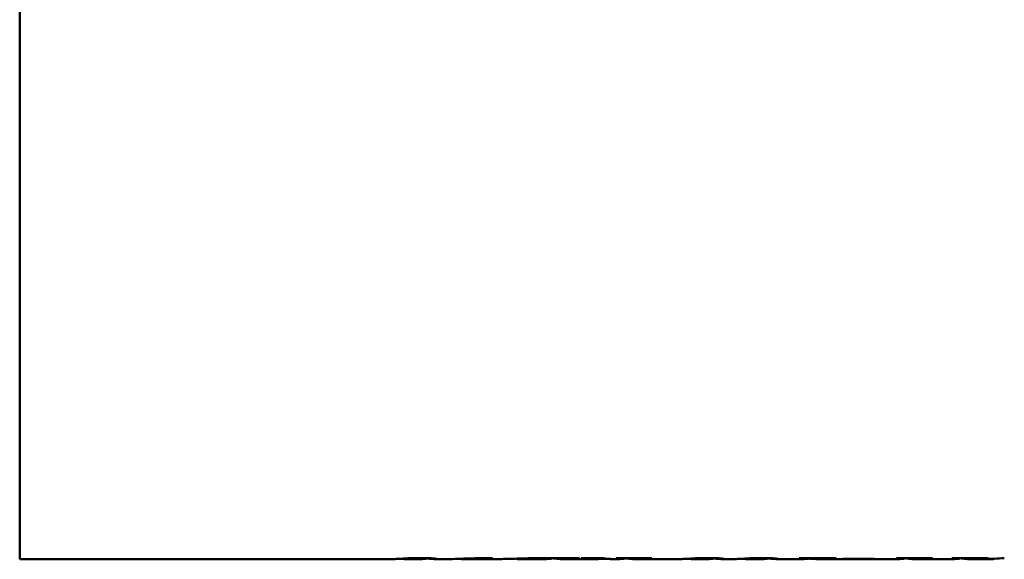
# Model space of a CAD drawing. Header units: millimetres. Extents: x 227 to 613, y 91 to 504.
# Tile 2 of 6: x 227 to 363, y 237 to 312. Entities that reach past the tile are written whole.
import ezdxf

# ---------------------------------------------------------------- set-up
doc = ezdxf.new("R2010")
doc.units = ezdxf.units.MM
doc.header["$LTSCALE"] = 2
doc.layers.add('Widoczne (ISO)', color=7, linetype='Continuous', lineweight=50)

msp = doc.modelspace()

# ---------------------------------------------------------------- linework, layer by layer
at = {"layer": 'Widoczne (ISO)'}
for p, q in [((226.75, 386.95), (226.75, 237.05)), ((226.75, 237.05), (278.42, 237.05)), ((280.5, 237.05), (282.48, 237.05)), ((283.19, 237.12), (283.19, 237.18)), ((284.51, 237.05), (286.24, 237.05)), ((288.33, 237.05), (288.33, 237.1)), ((288.57, 237.05), (288.57, 237.11)), ((289.54, 237.05), (289.54, 237.05)), ((291.2, 237.05), (293.56, 237.05)), ((292.42, 237.17), (292.42, 237.19)), ((295.77, 237.07), (295.77, 237.11)), ((296.02, 237.05), (299.73, 237.05)), ((300.33, 237.18), (304.52, 237.18)), ((300.62, 237.12), (300.62, 237.18)), ((301.94, 237.05), (306.94, 237.05)), ((304.43, 237.16), (304.43, 237.18)), ((304.71, 237.18), (304.71, 237.16)), ((304.71, 237.18), (307.83, 237.18)), ((307.13, 237.05), (307.13, 237.18)), ((309.09, 237.05), (309.86, 237.05)), ((309.7, 237.18), (314.52, 237.18)), ((310.78, 237.13), (310.78, 237.18)), ((312.02, 237.05), (318.28, 237.05)), ((314.43, 237.16), (314.43, 237.18)), ((320.37, 237.05), (322.35, 237.05)), ((323.06, 237.12), (323.06, 237.18)), ((324.38, 237.05), (325.84, 237.05)), ((327.93, 237.05), (329.91, 237.05)), ((330.62, 237.12), (330.62, 237.18)), ((331.93, 237.05), (335.44, 237.05)), ((335.09, 237.18), (340.14, 237.18)), ((336.4, 237.13), (336.4, 237.18)), ((337.34, 237.05), (348.76, 237.05)), ((340.06, 237.16), (340.06, 237.18)), ((344.95, 237.05), (340.67, 237.05)), ((341.12, 237.07), (345.43, 237.07)), ((344.95, 237.05), (344.95, 237.07)), ((348.58, 237.18), (353.54, 237.18)), ((349.67, 237.13), (349.67, 237.18)), ((350.98, 237.05), (356.4, 237.05)), ((353.45, 237.16), (353.45, 237.18)), ((356.3, 237.18), (361.27, 237.18)), ((357.32, 237.13), (357.32, 237.18)), ((357.49, 237.15), (357.49, 237.18)), ((358.61, 237.05), (360.17, 237.05)), ((360.86, 237.05), (361.86, 237.05)), ((361.19, 237.16), (361.19, 237.18)), ((361.72, 237.06), (361.72, 237.08)), ((363.19, 237.18), (363.49, 237.18))]:
    msp.add_line(p, q, dxfattribs=at)
for centre, major_axis, ratio, start_param, end_param in [((299.73, 312), (0, -74.95), 0.287716, 0, 0.034085), ((301.94, 312), (0, 74.95), 0.287565, 3.093354, 3.177532), ((303.05, 312), (0, 74.95), 0.333333, 3.196519, 3.200122), ((306.94, 312), (0, -74.95), 0.293801, 6.251608, 6.292055), ((309.09, 312), (0, 74.95), 0.287625, 3.083063, 3.141593), ((307.98, 312), (0, -74.95), 0.393939, 0.054926, 0.058529), ((309.86, 312), (0, -74.95), 0.285714, 0, 0.033758), ((312.02, 312), (0, 74.95), 0.287532, 3.090298, 3.176005), ((313.19, 312), (0, 74.95), 0.30303, 3.196519, 3.200122), ((333.76, 312), (0, -74.95), 0.30303, 0.054926, 0.058529), ((335.44, 312), (0, -74.95), 0.296981, 0, 0.034304), ((337.34, 312), (0, 74.95), 0.295082, 3.109391, 3.175896), ((338.81, 312), (0, 74.95), 0.30303, 3.196519, 3.200122), ((340.58, 312), (0, -74.95), 0.292553, 0.004102, 0.024598), ((344.85, 312), (0, 74.95), 0.31383, 3.145695, 3.166191), ((347.52, 312), (0, -74.95), 0.242424, 0.054926, 0.058529), ((348.76, 312), (0, -74.95), 0.286334, 0, 0.034195), ((350.98, 312), (0, 74.95), 0.286645, 3.083063, 3.175678), ((352.08, 312), (0, 74.95), 0.333333, 3.196519, 3.200122), ((355.1, 312), (0, -74.95), 0.272727, 0.054926, 0.058529), ((356.4, 312), (0, -74.95), 0.284439, 0, 0.034631), ((358.61, 312), (0, 74.95), 0.287154, 3.089643, 3.176223), ((360.17, 312), (0, -74.95), 0.689042, 0, 0.058529), ((360.86, 312), (0, 74.95), 0.688466, 3.134946, 3.15834), ((359.94, 312), (0, 74.95), 0.30303, 3.196519, 3.200122), ((361.86, 312), (0, -74.95), 0.108205, 6.266437, 6.321928)]:
    msp.add_ellipse(centre, major_axis=major_axis, ratio=ratio, start_param=start_param, end_param=end_param, dxfattribs=at)
for points, knots in [([(280.34, 237.13), (279.9, 237.11), (279.54, 237.09), (278.99, 237.06), (278.69, 237.05), (278.43, 237.05), (278.42, 237.05), (278.42, 237.05)], [-0.9236577, -0.9236577, -0.9236577, -0.9236577, -0.5718203, -0.5718203, -0.3026191, -0.3026191, -0.2954455, -0.2954455, -0.2954455, -0.2954455]), ([(281.37, 237.1), (281.1, 237.07), (280.84, 237.05), (280.46, 237.05), (280.33, 237.05), (280.08, 237.06), (279.96, 237.07), (279.84, 237.08)], [-0.5344302, -0.5344302, -0.5344302, -0.5344302, -0.2684501, -0.2684501, -0.1285669, -0.1285669, 0, 0, 0, 0]), ([(280.34, 237.13), (280.6, 237.15), (280.89, 237.16), (281.5, 237.18), (281.72, 237.18), (282.12, 237.19), (282.35, 237.19), (282.59, 237.19)], [0, 0, 0, 0, 0.1113008, 0.1113008, 0.207972, 0.207972, 0.3389318, 0.3389318, 0.3389318, 0.3389318]), ([(282.02, 237.15), (281.85, 237.15), (281.72, 237.14), (281.52, 237.12), (281.44, 237.11), (281.37, 237.1)], [-0.1293052, -0.1293052, -0.1293052, -0.1293052, -0.0651146, -0.0651146, 0, 0, 0, 0]), ([(282.51, 237.16), (282.42, 237.16), (282.33, 237.16), (282.24, 237.16), (282.16, 237.16), (282.08, 237.16), (282.02, 237.15)], [0, 0, 0, 0, 0.02804298, 0.02804298, 0.02804298, 0.05391645, 0.05391645, 0.05391645, 0.05391645]), ([(283.05, 237.08), (283.01, 237.07), (282.93, 237.07), (282.71, 237.05), (282.6, 237.05), (282.48, 237.05)], [0, 0, 0, 0, 0.057636, 0.057636, 0.1138258, 0.1138258, 0.1138258, 0.1138258]), ([(283.19, 237.12), (283.19, 237.13), (283.19, 237.13), (283.15, 237.14), (283.13, 237.14), (283.04, 237.15), (282.98, 237.15), (282.87, 237.16), (282.8, 237.16), (282.66, 237.16), (282.59, 237.16), (282.51, 237.16)], [-0.09177616, -0.09177616, -0.09177616, -0.09177616, -0.07769299, -0.07769299, -0.0650176, -0.0650176, -0.04461854, -0.04461854, -0.02259681, -0.02259681, 0, 0, 0, 0]), ([(282.59, 237.19), (282.76, 237.19), (282.93, 237.19), (283.26, 237.18), (283.41, 237.18), (283.81, 237.16), (283.99, 237.15), (284.35, 237.13), (284.47, 237.11), (284.62, 237.09), (284.67, 237.08), (284.67, 237.07)], [0, 0, 0, 0, 0.0522959, 0.0522959, 0.1027393, 0.1027393, 0.1968366, 0.1968366, 0.379125, 0.379125, 0.7193023, 0.7193023, 0.7193023, 0.7193023]), ([(283.05, 237.08), (283.1, 237.09), (283.13, 237.09), (283.16, 237.1), (283.18, 237.11), (283.19, 237.12), (283.19, 237.12)], [0, 0, 0, 0, 0.0637629, 0.0637629, 0.0637629, 0.1203665, 0.1203665, 0.1203665, 0.1203665]), ([(284.67, 237.07), (284.67, 237.06), (284.62, 237.05), (284.41, 237.05), (284.26, 237.06), (284.06, 237.07)], [0, 0, 0, 0, 0.1740079, 0.1740079, 0.347885, 0.347885, 0.347885, 0.347885]), ([(290.33, 237.16), (289.28, 237.14), (288.46, 237.11), (287.65, 237.08), (287.42, 237.07), (286.71, 237.05), (286.41, 237.05), (286.25, 237.05), (286.25, 237.05), (286.24, 237.05)], [-0.5674917, -0.5674917, -0.5674917, -0.5674917, -0.4610549, -0.4610549, -0.4117848, -0.4117848, -0.30015, -0.30015, -0.2972319, -0.2972319, -0.2972319, -0.2972319]), ([(288.33, 237.05), (288.17, 237.05), (288.01, 237.06), (287.88, 237.06), (287.8, 237.07), (287.73, 237.07), (287.66, 237.08)], [0, 0, 0, 0, 0.1395052, 0.1395052, 0.1395052, 0.2171302, 0.2171302, 0.2171302, 0.2171302]), ([(288.99, 237.05), (288.89, 237.05), (288.79, 237.05), (288.69, 237.05), (288.57, 237.05), (288.45, 237.05), (288.33, 237.05)], [0, 0, 0, 0, 0.02914893, 0.02914893, 0.02914893, 0.06571688, 0.06571688, 0.06571688, 0.06571688]), ([(292.42, 237.17), (291.85, 237.16), (291.32, 237.15), (290.18, 237.11), (289.75, 237.09), (289.14, 237.07), (288.83, 237.05), (288.57, 237.05)], [0, 0, 0, 0, 0.1788551, 0.1788551, 0.4261908, 0.4261908, 0.783671, 0.783671, 0.783671, 0.783671]), ([(288.57, 237.05), (288.78, 237.05), (289, 237.05), (289.21, 237.05), (289.39, 237.05), (289.57, 237.05), (289.75, 237.05)], [0, 0, 0, 0, 0.0660691, 0.0660691, 0.0660691, 0.1199802, 0.1199802, 0.1199802, 0.1199802]), ([(289.54, 237.05), (289.47, 237.05), (289.4, 237.05), (289.3, 237.05), (289.26, 237.05), (289.2, 237.05), (289.15, 237.05), (289.1, 237.05), (289.04, 237.05), (288.99, 237.05)], [0, 0, 0, 0, 0.03175857, 0.03175857, 0.03175857, 0.04827015, 0.04827015, 0.04827015, 0.06511162, 0.06511162, 0.06511162, 0.06511162]), ([(291.2, 237.05), (291.09, 237.05), (290.92, 237.05), (290.57, 237.05), (290.42, 237.05), (290.1, 237.05), (289.93, 237.05), (289.75, 237.05)], [-0.1747214, -0.1747214, -0.1747214, -0.1747214, -0.101419, -0.101419, -0.0517683, -0.0517683, 0, 0, 0, 0]), ([(290.33, 237.16), (290.65, 237.17), (290.98, 237.18), (291.31, 237.18), (291.68, 237.19), (292.05, 237.19), (292.42, 237.19)], [0, 0, 0, 0, 0.1036458, 0.1036458, 0.1036458, 0.2161805, 0.2161805, 0.2161805, 0.2161805]), ([(293.94, 237.06), (294.24, 237.06), (294.59, 237.07), (295.35, 237.1), (295.74, 237.11), (296.63, 237.14), (297.31, 237.16), (299, 237.18), (299.67, 237.18), (300.33, 237.18)], [0, 0, 0, 0, 0.181086, 0.181086, 0.3373811, 0.3373811, 0.4996222, 0.4996222, 0.6009088, 0.6009088, 0.6009088, 0.6009088]), ([(297.93, 237.12), (297.52, 237.1), (297.17, 237.09), (296.75, 237.07), (296.42, 237.06), (296.02, 237.05), (295.93, 237.05), (295.81, 237.06), (295.77, 237.06), (295.77, 237.07)], [-1.096637, -1.096637, -1.096637, -1.096637, -0.505244, -0.505244, -0.232165, -0.232165, -0.114823, -0.114823, 0, 0, 0, 0]), ([(299.79, 237.15), (299.46, 237.15), (299.13, 237.14), (298.81, 237.14), (298.49, 237.13), (298.2, 237.13), (297.93, 237.12)], [0, 0, 0, 0, 0.1013301, 0.1013301, 0.1013301, 0.2027413, 0.2027413, 0.2027413, 0.2027413]), ([(300.46, 237.14), (300.41, 237.14), (300.36, 237.14), (300.26, 237.14), (300.2, 237.14), (300.03, 237.15), (299.91, 237.15), (299.79, 237.15)], [-0.0691442, -0.0691442, -0.0691442, -0.0691442, -0.05277668, -0.05277668, -0.03469319, -0.03469319, 0, 0, 0, 0]), ([(300.62, 237.12), (300.62, 237.13), (300.61, 237.13), (300.59, 237.13), (300.58, 237.13), (300.56, 237.13), (300.54, 237.13), (300.51, 237.14), (300.49, 237.14), (300.46, 237.14)], [0, 0, 0, 0, 0.01654547, 0.01654547, 0.01654547, 0.02712568, 0.02712568, 0.02712568, 0.03828367, 0.03828367, 0.03828367, 0.03828367]), ([(300.46, 237.09), (300.5, 237.1), (300.54, 237.1), (300.59, 237.11), (300.62, 237.12), (300.62, 237.12)], [-0.06464993, -0.06464993, -0.06464993, -0.06464993, -0.03209016, -0.03209016, 0, 0, 0, 0]), ([(300.91, 237.14), (300.86, 237.15), (300.82, 237.15), (300.77, 237.17), (300.76, 237.17), (300.75, 237.18)], [0, 0, 0, 0, 0.05082621, 0.05082621, 0.07745557, 0.07745557, 0.07745557, 0.07745557]), ([(304.43, 237.16), (304.24, 237.16), (304.04, 237.16), (303.7, 237.16), (303.56, 237.15), (303.33, 237.15), (303.22, 237.14), (302.93, 237.12), (302.81, 237.11), (302.72, 237.1)], [0, 0, 0, 0, 0.0573305, 0.0573305, 0.1034568, 0.1034568, 0.1382763, 0.1382763, 0.1870913, 0.1870913, 0.1870913, 0.1870913]), ([(306.24, 237.09), (306.15, 237.1), (306.02, 237.11), (305.83, 237.13), (305.76, 237.14), (305.64, 237.15), (305.59, 237.15), (305.38, 237.16), (305.26, 237.16), (305.01, 237.16), (304.86, 237.16), (304.71, 237.16)], [0, 0, 0, 0, 0.0980873, 0.0980873, 0.1448567, 0.1448567, 0.1648598, 0.1648598, 0.1829585, 0.1829585, 0.2056694, 0.2056694, 0.2056694, 0.2056694]), ([(308.81, 237.06), (308.67, 237.06), (308.52, 237.06), (308.13, 237.06), (307.91, 237.06), (307.54, 237.07), (307.32, 237.07), (307.13, 237.08)], [-0.4851807, -0.4851807, -0.4851807, -0.4851807, -0.4066368, -0.4066368, -0.2716209, -0.2716209, -0.1619884, -0.1619884, -0.1619884, -0.1619884]), ([(310.78, 237.13), (310.78, 237.13), (310.77, 237.14), (310.74, 237.14), (310.72, 237.14), (310.68, 237.15), (310.63, 237.15), (310.6, 237.15), (310.58, 237.15), (310.55, 237.15), (310.51, 237.15), (310.47, 237.16), (310.44, 237.16), (310.34, 237.16), (310.21, 237.16), (310.09, 237.16), (309.93, 237.16), (309.76, 237.16), (309.6, 237.16)], [0, 0, 0, 0, 0.0229104, 0.0229104, 0.0229104, 0.0430966, 0.0430966, 0.0430966, 0.0545298, 0.0545298, 0.0545298, 0.0755316, 0.0755316, 0.0755316, 0.1752217, 0.1752217, 0.1752217, 0.2999106, 0.2999106, 0.2999106, 0.2999106]), ([(310.59, 237.09), (310.63, 237.1), (310.68, 237.1), (310.75, 237.12), (310.78, 237.12), (310.78, 237.13)], [0, 0, 0, 0, 0.04884593, 0.04884593, 0.0972444, 0.0972444, 0.0972444, 0.0972444]), ([(310.91, 237.15), (310.87, 237.16), (310.84, 237.16), (310.8, 237.17), (310.79, 237.18), (310.79, 237.18)], [0, 0, 0, 0, 0.04249314, 0.04249314, 0.05469318, 0.05469318, 0.05469318, 0.05469318]), ([(314.43, 237.16), (314.15, 237.16), (313.88, 237.16), (313.48, 237.15), (313.38, 237.15), (313.25, 237.14), (313.18, 237.14), (312.97, 237.12), (312.85, 237.11), (312.76, 237.09)], [0, 0, 0, 0, 0.0840478, 0.0840478, 0.1448955, 0.1448955, 0.2515797, 0.2515797, 0.5224643, 0.5224643, 0.5224643, 0.5224643]), ([(320.21, 237.13), (319.77, 237.11), (319.41, 237.09), (318.86, 237.06), (318.56, 237.05), (318.3, 237.05), (318.29, 237.05), (318.28, 237.05)], [-0.9236577, -0.9236577, -0.9236577, -0.9236577, -0.5718203, -0.5718203, -0.3026191, -0.3026191, -0.2954455, -0.2954455, -0.2954455, -0.2954455]), ([(321.24, 237.1), (320.97, 237.07), (320.71, 237.05), (320.33, 237.05), (320.2, 237.05), (319.95, 237.06), (319.83, 237.07), (319.71, 237.08)], [-0.5344302, -0.5344302, -0.5344302, -0.5344302, -0.2684501, -0.2684501, -0.1285669, -0.1285669, 0, 0, 0, 0]), ([(320.21, 237.13), (320.47, 237.15), (320.76, 237.16), (321.37, 237.18), (321.59, 237.18), (321.99, 237.19), (322.22, 237.19), (322.46, 237.19)], [0, 0, 0, 0, 0.1113008, 0.1113008, 0.207972, 0.207972, 0.3389318, 0.3389318, 0.3389318, 0.3389318]), ([(321.89, 237.15), (321.72, 237.15), (321.59, 237.14), (321.39, 237.12), (321.31, 237.11), (321.24, 237.1)], [-0.1293052, -0.1293052, -0.1293052, -0.1293052, -0.0651146, -0.0651146, 0, 0, 0, 0]), ([(322.38, 237.16), (322.29, 237.16), (322.2, 237.16), (322.11, 237.16), (322.03, 237.16), (321.95, 237.16), (321.89, 237.15)], [0, 0, 0, 0, 0.02804298, 0.02804298, 0.02804298, 0.05391645, 0.05391645, 0.05391645, 0.05391645]), ([(322.92, 237.08), (322.88, 237.07), (322.8, 237.07), (322.58, 237.05), (322.47, 237.05), (322.35, 237.05)], [0, 0, 0, 0, 0.057636, 0.057636, 0.1138258, 0.1138258, 0.1138258, 0.1138258]), ([(323.06, 237.12), (323.06, 237.13), (323.06, 237.13), (323.02, 237.14), (323, 237.14), (322.91, 237.15), (322.85, 237.15), (322.74, 237.16), (322.67, 237.16), (322.53, 237.16), (322.46, 237.16), (322.38, 237.16)], [-0.09177616, -0.09177616, -0.09177616, -0.09177616, -0.07769299, -0.07769299, -0.0650176, -0.0650176, -0.04461854, -0.04461854, -0.02259681, -0.02259681, 0, 0, 0, 0]), ([(322.46, 237.19), (322.63, 237.19), (322.8, 237.19), (323.13, 237.18), (323.28, 237.18), (323.68, 237.16), (323.86, 237.15), (324.22, 237.13), (324.34, 237.11), (324.49, 237.09), (324.54, 237.08), (324.54, 237.07)], [0, 0, 0, 0, 0.0522959, 0.0522959, 0.1027393, 0.1027393, 0.1968366, 0.1968366, 0.379125, 0.379125, 0.7193023, 0.7193023, 0.7193023, 0.7193023]), ([(322.92, 237.08), (322.97, 237.09), (323, 237.09), (323.03, 237.1), (323.05, 237.11), (323.06, 237.12), (323.06, 237.12)], [0, 0, 0, 0, 0.0637629, 0.0637629, 0.0637629, 0.1203665, 0.1203665, 0.1203665, 0.1203665]), ([(324.54, 237.07), (324.54, 237.06), (324.49, 237.05), (324.28, 237.05), (324.12, 237.06), (323.93, 237.07)], [0, 0, 0, 0, 0.1740079, 0.1740079, 0.347885, 0.347885, 0.347885, 0.347885]), ([(327.77, 237.13), (327.33, 237.11), (326.96, 237.09), (326.42, 237.06), (326.12, 237.05), (325.86, 237.05), (325.85, 237.05), (325.84, 237.05)], [-0.9236577, -0.9236577, -0.9236577, -0.9236577, -0.5718203, -0.5718203, -0.3026191, -0.3026191, -0.2954455, -0.2954455, -0.2954455, -0.2954455]), ([(328.8, 237.1), (328.53, 237.07), (328.27, 237.05), (327.89, 237.05), (327.75, 237.05), (327.5, 237.06), (327.39, 237.07), (327.27, 237.08)], [-0.5344302, -0.5344302, -0.5344302, -0.5344302, -0.2684501, -0.2684501, -0.1285669, -0.1285669, 0, 0, 0, 0]), ([(327.77, 237.13), (328.02, 237.15), (328.32, 237.16), (328.93, 237.18), (329.15, 237.18), (329.55, 237.19), (329.78, 237.19), (330.01, 237.19)], [0, 0, 0, 0, 0.1113008, 0.1113008, 0.207972, 0.207972, 0.3389318, 0.3389318, 0.3389318, 0.3389318]), ([(329.44, 237.15), (329.28, 237.15), (329.15, 237.14), (328.95, 237.12), (328.86, 237.11), (328.8, 237.1)], [-0.1293052, -0.1293052, -0.1293052, -0.1293052, -0.0651146, -0.0651146, 0, 0, 0, 0]), ([(329.94, 237.16), (329.85, 237.16), (329.75, 237.16), (329.67, 237.16), (329.58, 237.16), (329.51, 237.16), (329.44, 237.15)], [0, 0, 0, 0, 0.02804298, 0.02804298, 0.02804298, 0.05391645, 0.05391645, 0.05391645, 0.05391645]), ([(330.48, 237.08), (330.44, 237.07), (330.36, 237.07), (330.14, 237.05), (330.02, 237.05), (329.91, 237.05)], [0, 0, 0, 0, 0.057636, 0.057636, 0.1138258, 0.1138258, 0.1138258, 0.1138258]), ([(330.62, 237.12), (330.62, 237.13), (330.61, 237.13), (330.58, 237.14), (330.56, 237.14), (330.47, 237.15), (330.4, 237.15), (330.29, 237.16), (330.23, 237.16), (330.09, 237.16), (330.02, 237.16), (329.94, 237.16)], [-0.09177616, -0.09177616, -0.09177616, -0.09177616, -0.07769299, -0.07769299, -0.0650176, -0.0650176, -0.04461854, -0.04461854, -0.02259681, -0.02259681, 0, 0, 0, 0]), ([(330.01, 237.19), (330.19, 237.19), (330.36, 237.19), (330.69, 237.18), (330.84, 237.18), (331.24, 237.16), (331.42, 237.15), (331.78, 237.13), (331.9, 237.11), (332.05, 237.09), (332.1, 237.08), (332.1, 237.07)], [0, 0, 0, 0, 0.0522959, 0.0522959, 0.1027393, 0.1027393, 0.1968366, 0.1968366, 0.379125, 0.379125, 0.7193023, 0.7193023, 0.7193023, 0.7193023]), ([(330.48, 237.08), (330.52, 237.09), (330.56, 237.09), (330.58, 237.1), (330.61, 237.11), (330.62, 237.12), (330.62, 237.12)], [0, 0, 0, 0, 0.0637629, 0.0637629, 0.0637629, 0.1203665, 0.1203665, 0.1203665, 0.1203665]), ([(332.1, 237.07), (332.1, 237.06), (332.04, 237.05), (331.84, 237.05), (331.68, 237.06), (331.49, 237.07)], [0, 0, 0, 0, 0.1740079, 0.1740079, 0.347885, 0.347885, 0.347885, 0.347885]), ([(336.4, 237.13), (336.4, 237.13), (336.39, 237.13), (336.37, 237.13), (336.35, 237.14), (336.29, 237.14), (336.22, 237.15), (336.11, 237.15), (336.06, 237.16), (335.96, 237.16), (335.9, 237.16), (335.52, 237.16), (335.21, 237.16), (335.01, 237.16)], [0, 0, 0, 0, 0.0124141, 0.0124141, 0.0257223, 0.0257223, 0.0570154, 0.0570154, 0.0817933, 0.0817933, 0.099428, 0.099428, 0.1211336, 0.1211336, 0.1211336, 0.1211336]), ([(336.2, 237.09), (336.24, 237.1), (336.29, 237.11), (336.37, 237.12), (336.4, 237.12), (336.4, 237.13)], [0, 0, 0, 0, 0.04676539, 0.04676539, 0.09644766, 0.09644766, 0.09644766, 0.09644766]), ([(336.62, 237.09), (336.55, 237.1), (336.48, 237.11), (336.4, 237.12), (336.39, 237.12), (336.38, 237.12)], [0, 0, 0, 0, 0.07576934, 0.07576934, 0.08745146, 0.08745146, 0.08745146, 0.08745146]), ([(340.06, 237.16), (339.83, 237.16), (339.55, 237.16), (339.13, 237.16), (339.01, 237.16), (338.77, 237.15), (338.66, 237.15), (338.51, 237.14), (338.48, 237.13), (338.32, 237.12), (338.2, 237.11), (338.09, 237.09)], [0, 0, 0, 0, 0.0688083, 0.0688083, 0.1278288, 0.1278288, 0.1984615, 0.1984615, 0.2427867, 0.2427867, 0.4400264, 0.4400264, 0.4400264, 0.4400264]), ([(349.67, 237.13), (349.67, 237.13), (349.67, 237.14), (349.64, 237.14), (349.62, 237.14), (349.56, 237.15), (349.5, 237.15), (349.41, 237.15), (349.34, 237.16), (348.97, 237.16), (348.74, 237.16), (348.52, 237.16)], [0, 0, 0, 0, 0.01581747, 0.01581747, 0.03073369, 0.03073369, 0.05277178, 0.05277178, 0.06470249, 0.06470249, 0.07716971, 0.07716971, 0.07716971, 0.07716971]), ([(349.49, 237.09), (349.54, 237.1), (349.58, 237.11), (349.64, 237.12), (349.67, 237.12), (349.67, 237.13)], [0, 0, 0, 0, 0.04749216, 0.04749216, 0.09464682, 0.09464682, 0.09464682, 0.09464682]), ([(353.45, 237.16), (353.17, 237.16), (352.88, 237.16), (352.46, 237.15), (352.36, 237.15), (352.23, 237.14), (352.15, 237.14), (351.94, 237.12), (351.81, 237.11), (351.71, 237.09)], [0, 0, 0, 0, 0.0863613, 0.0863613, 0.1496757, 0.1496757, 0.2539227, 0.2539227, 0.5287828, 0.5287828, 0.5287828, 0.5287828]), ([(357.32, 237.13), (357.32, 237.13), (357.31, 237.14), (357.27, 237.14), (357.24, 237.15), (357.16, 237.15), (357.11, 237.15), (357.03, 237.16), (356.93, 237.16), (356.65, 237.16), (356.43, 237.16), (356.22, 237.16)], [0, 0, 0, 0, 0.0185646, 0.0185646, 0.0365829, 0.0365829, 0.0581517, 0.0581517, 0.1465097, 0.1465097, 0.2950195, 0.2950195, 0.2950195, 0.2950195]), ([(357.14, 237.09), (357.18, 237.1), (357.23, 237.11), (357.29, 237.12), (357.32, 237.13), (357.32, 237.13)], [0, 0, 0, 0, 0.04628662, 0.04628662, 0.0922431, 0.0922431, 0.0922431, 0.0922431]), ([(361.19, 237.16), (360.88, 237.16), (360.56, 237.16), (360.14, 237.15), (360.03, 237.15), (359.87, 237.14), (359.78, 237.14), (359.56, 237.12), (359.44, 237.11), (359.35, 237.09)], [0, 0, 0, 0, 0.0947199, 0.0947199, 0.1540669, 0.1540669, 0.2515334, 0.2515334, 0.4605257, 0.4605257, 0.4605257, 0.4605257])]:
    msp.add_open_spline(points, degree=3, knots=knots, dxfattribs=at)
for points in [[(279.84, 237.08), (279.8, 237.09), (279.75, 237.09), (279.71, 237.1)], [(284.06, 237.07), (283.83, 237.08), (283.55, 237.1), (283.19, 237.13)], [(289.77, 237.05), (289.72, 237.05), (289.64, 237.05), (289.54, 237.05)], [(293.56, 237.05), (293.65, 237.05), (293.77, 237.05), (293.94, 237.06)], [(319.71, 237.08), (319.67, 237.09), (319.62, 237.09), (319.58, 237.1)], [(323.93, 237.07), (323.7, 237.08), (323.42, 237.1), (323.06, 237.13)], [(327.27, 237.08), (327.22, 237.09), (327.18, 237.09), (327.14, 237.1)], [(331.49, 237.07), (331.26, 237.08), (330.97, 237.1), (330.62, 237.13)]]:
    msp.add_open_spline(points, degree=3, dxfattribs=at)

doc.saveas('drawing.dxf')
